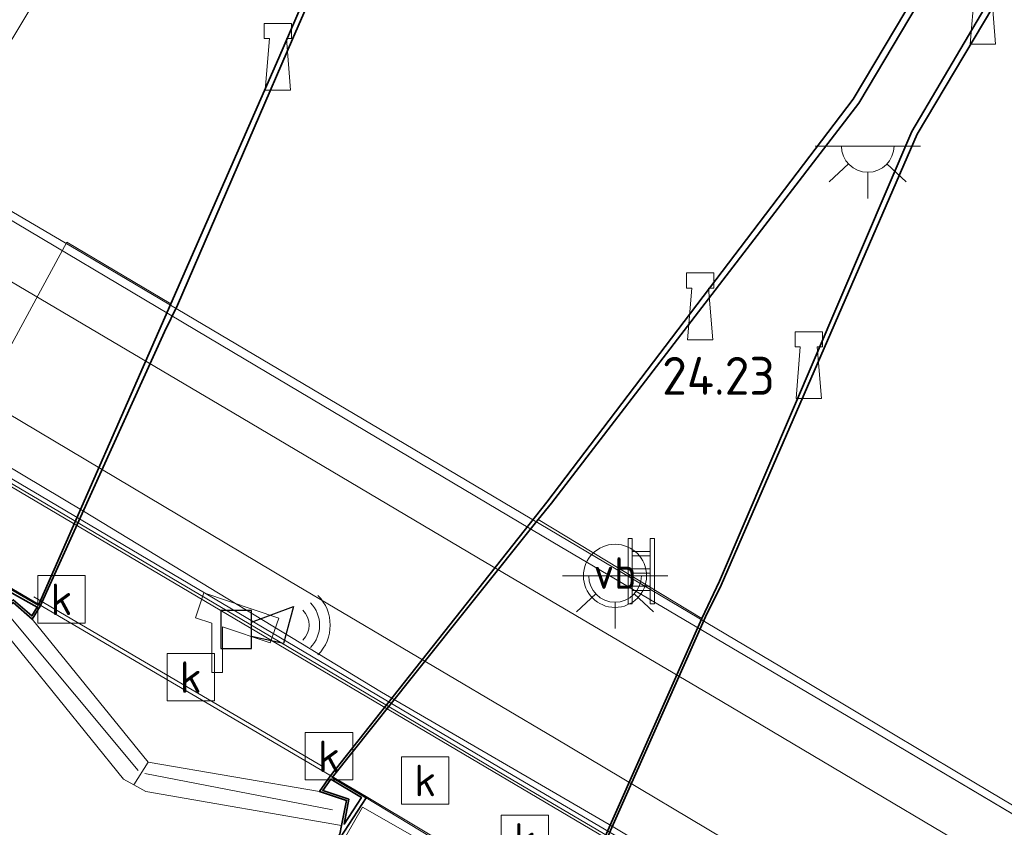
# Model space of a CAD drawing. Header units: metres. Extents: x 185049 to 189876, y 349292 to 352302.
# Tile 171 of 256: x 189374 to 189421, y 350420 to 350459. Entities that reach past the tile are written whole.
import ezdxf
from ezdxf.enums import TextEntityAlignment as Align

# ---------------------------------------------------------------- set-up
doc = ezdxf.new("R2010")
doc.units = ezdxf.units.M
for name, color, linetype, lineweight in [('B-WE-BC-BETONVORM-GV', 50, 'Continuous', 18), ('B-WE-GK-KADEMUUR-GV', 150, 'Continuous', 35), ('B-WE-GR-GRAS-GV', 60, 'Continuous', 13), ('B-WE-IE-MEUBILAIR_WATERWEGMEUBILAIR-S', 150, 'Continuous', 25), ('B-WE-IE-MEUBILAIR_WEGMEUBILAIR-S', 7, 'Continuous', 25), ('B-WE-IE-SIRENE-S', 7, 'Continuous', 25), ('B-WE-IE-TERREINAFSCHEIDING_DOORGANG-G', 210, 'Continuous', 18), ('B-WE-IE-TERREINAFSCHEIDING_KUNSTMATIG_HEKWERK-G', 20, 'IE-TERREINAFSCHEIDING-KUNSTMATIG', 18), ('B-WE-IE-TERREINAFSCHEIDING_KUNSTMATIG_MUUR-GV', 90, 'Continuous', 18), ('B-WE-KL-ET_LS_OV_LICHTPUNT-S', 190, 'Continuous', 25), ('B-WE-KW-KUNSTWERK_BRUG-GV', 170, 'Continuous', 18), ('B-WE-KW-KUNSTWERK_PIJLER-GV', 170, 'Continuous', 18), ('B-WE-KW-KUNSTWERK_SLUIS-G', 170, 'Continuous', 18), ('B-WE-KW-KUNSTWERK_SLUIS-GV', 170, 'Continuous', 18), ('B-WE-KW-KUNSTWERK_SLUIS_SCHUTSLUIS-GV', 170, 'Continuous', 18), ('B-WE-OB-OEVERVOORZIENING-G', 7, 'Continuous', 18), ('B-WE-OG-WATER_KANAAL-GV', 120, 'Continuous', 18), ('B-WE-OG-WEG_TRAP-S', 7, 'Continuous', 25), ('B-WE-RI-GWA_KOLK-S', 30, 'Continuous', 25), ('B-WE-VH-VERHARDING_ASFALT-GV', 252, 'Continuous', 18), ('B-WE-VH-VERHARDING_BETON-GV', 252, 'Continuous', 18), ('B-WE-VH-VERHARDING_TEGEL-GV', 252, 'Continuous', 18), ('X-XX-AL-HOOGTELABEL-S', 7, 'Continuous', 25)]:
    doc.layers.add(name, color=color, linetype=linetype, lineweight=lineweight)
doc.styles.add('NLCS-ISO', font='NLCS-ISO.ttf')
doc.styles.add('NLCS-ISO-ANNOTATIVE-T18', font='NLCS-ISO.ttf', dxfattribs={"height": 1.8})
doc.linetypes.add('IE-TERREINAFSCHEIDING-KUNSTMATIG', pattern='A,4,[82,NLCS.SHX,S=0.75,R=90,X=0,Y=0],4,-2', length=10)

# ---------------------------------------------------------------- blocks, each defined once
blk = doc.blocks.new('SAL-HOOGTELABEL-SO')
at = {"color": 0, "linetype": 'ByBlock', "lineweight": -2, "style": 'NLCS-ISO-ANNOTATIVE-T18'}
blk.add_attdef('HOOGTE', text='', height=1.8, dxfattribs=at).set_placement((2.788, 0), align=Align.RIGHT)
blk = doc.blocks.new('SIE-WATER_BOLDER-SO')
at = {"color": 0, "linetype": 'ByBlock', "lineweight": 18}
blk.add_lwpolyline([(0.402, 0.867), (0.602, -1.587), (-0.602, -1.587), (-0.402, 0.867), (-0.65, 0.867), (-0.65, 1.587), (0.65, 1.587), (0.65, 0.867)], close=True, dxfattribs=at)
blk = doc.blocks.new('SKL-ET_OV_LICHTPUNT-SO')
at = {"color": 0, "linetype": 'ByBlock', "lineweight": 18}
for points in [[(-1.25, 0), (-2.5, 0)], [(1.25, 0), (2.5, 0)], [(-0.915, -0.851), (-1.831, -1.703)], [(0.915, -0.851), (1.831, -1.703)], [(0, -1.25), (0, -2.5)]]:
    blk.add_lwpolyline(points, dxfattribs=at)
blk.add_lwpolyline([(0, 0), (1.25, 0, -1), (-1.25, 0)], format="xyb", close=True, dxfattribs=at)
blk = doc.blocks.new('SIE-SIRENE-SO')
for points in [[(-0.763, -0.739), (0.685, -0.739), (0.685, 1.059), (-0.763, 1.059)], [(0.685, 0.508), (2.687, 1.254), (2.2, -0.499), (0.685, -0.167)]]:
    blk.add_lwpolyline(points, close=True)
at = {"color": 0, "linetype": 'ByBlock', "lineweight": 18}
for radius in [1.5, 2, 1]:
    blk.add_arc((2.423, 0.365), radius, 315, 45, dxfattribs=at)
blk = doc.blocks.new('SIE-WEG_CAMERA-SO')
at = {"color": 0, "linetype": 'ByBlock', "lineweight": 18}
blk.add_lwpolyline([(-1.224, 0.415), (-1.224, -1.924), (-0.724, -1.924), (-0.724, 0.245), (1.552, -0.526), (1.953, 0.658), (-1.599, 1.861), (-2, 0.677)], close=True, dxfattribs=at)
blk = doc.blocks.new('SRI-KOLK-SO')
at = {"color": 0, "linetype": 'ByBlock', "lineweight": 18}
blk.add_lwpolyline([(-1.125, -1.125), (1.125, -1.125), (1.125, 1.125), (-1.125, 1.125)], close=True, dxfattribs=at)
at = {"color": 0, "linetype": 'ByBlock', "lineweight": 18, "style": 'NLCS-ISO'}
blk.add_text('k', height=1.5, dxfattribs=at).set_placement((0, 0), align=Align.MIDDLE_CENTER)
blk = doc.blocks.new('SOG-WEG_TRAP-SO')
at = {"color": 0, "linetype": 'ByBlock', "lineweight": 18}
for points in [[(-0.425, -1.55), (-0.425, 1.55), (-0.625, 1.55), (-0.625, -1.55)], [(0.425, 1.55), (0.625, 1.55), (0.625, -1.55), (0.425, -1.55)]]:
    blk.add_lwpolyline(points, close=True, dxfattribs=at)
for points in [[(0.425, 0.925), (-0.425, 0.925)], [(0.425, 0.725), (-0.425, 0.725)], [(0.425, 0.1), (-0.425, 0.1)], [(0.425, -0.1), (-0.425, -0.1)], [(0.425, -0.725), (-0.425, -0.725)], [(0.425, -0.925), (-0.425, -0.925)]]:
    blk.add_lwpolyline(points, dxfattribs=at)
blk = doc.blocks.new('SIE-WEG_PAAL_VERKEERSBORD-SO')
at = {"color": 0, "linetype": 'ByBlock', "lineweight": 18}
blk.add_circle((0, 0), 1.5, dxfattribs=at)
at = {"color": 0, "linetype": 'ByBlock', "lineweight": 18, "style": 'NLCS-ISO'}
blk.add_text('vb', height=1.5, dxfattribs=at).set_placement((0, 0.132), align=Align.MIDDLE_CENTER)

msp = doc.modelspace()

# ---------------------------------------------------------------- linework, layer by layer
at = {"layer": 'B-WE-BC-BETONVORM-GV'}
msp.add_polyline3d([(189407.124, 350432.158, 24.256), (189406.274, 350430.388, 24.187), (189398.513, 350435.087, 24.205), (189399.14, 350435.873, 24.31), (189413.729, 350454.877, 24.314), (189425.833, 350475.242, 24.3), (189433.841, 350488.748, 24.281), (189446.882, 350510.726, 24.296), (189451.612, 350518.519, 24.26), (189452.119, 350518.967, 24.267), (189452.915, 350519.053, 24.267), (189453.629, 350518.643, 24.27), (189454.016, 350517.912, 24.27), (189454.071, 350517.131, 24.26), (189443.59, 350499.719, 24.314), (189435.255, 350485.662, 24.292), (189425.659, 350469.504, 24.3), (189416.243, 350453.524, 24.3)], close=True, dxfattribs=at)
at = {"layer": 'B-WE-GK-KADEMUUR-GV'}
for points in [[(189372.427, 350370.093, 34.095), (189376.2079, 350376.4646, 34.1017), (189377.3833, 350378.4454, 34.1038), (189382.583, 350387.208, 34.113), (189384.991, 350391.2014, 34.1117), (189385.7907, 350392.5278, 34.1112), (189388.1521, 350396.4439, 34.1099), (189389.3264, 350398.3914, 34.1092), (189389.744, 350399.084, 34.109), (189392.166, 350403.255, 34.109), (189390.802, 350404.098, 34.102), (189398.548, 350416.888, 34.107), (189399.952, 350416.094, 24.294), (189406.274, 350430.388, 24.187), (189407.124, 350432.158, 24.256), (189416.243, 350453.524, 24.3), (189425.659, 350469.504, 24.3), (189435.255, 350485.662, 24.292), (189443.59, 350499.719, 24.314), (189454.071, 350517.131, 24.26)], [(189454.268, 350517.074, 20.674), (189444.713, 350500.94, 20.674), (189435.353, 350485.156, 20.674), (189425.897, 350469.197, 20.674), (189416.507, 350453.401, 20.674), (189407.197, 350431.971, 20.674), (189406.446, 350430.463, 20.675), (189400.05, 350416.038, 20.747), (189399.603, 350415.289, 20.747), (189398.764, 350416.196, 20.747), (189397.879, 350415.593, 20.752), (189397.71, 350415.356, 20.752), (189393.018, 350407.451, 20.752), (189394.421, 350406.603, 20.752), (189383.941, 350388.662, 20.752), (189374.66, 350372.99, 20.752)], [(189353.372, 350363.04, 32.344), (189364.031, 350380.983, 32.344), (189374.36, 350398.646, 32.344), (189381.018, 350410.088, 32.344), (189383.038, 350413.049, 32.344), (189384.569, 350412.223, 32.344), (189389.094, 350420.132, 32.344), (189389.178, 350420.557, 32.344), (189389.411, 350421.742, 32.344), (189388.125, 350422.167, 20.674), (189388.638, 350422.888, 20.674), (189398.915, 350435.906, 20.674), (189413.46, 350455.062, 20.674), (189425.382, 350475.072, 20.674), (189436.266, 350493.433, 20.674), (189446.656, 350510.901, 20.674)], [(189446.882, 350510.726, 24.296), (189433.841, 350488.748, 24.281), (189425.833, 350475.242, 24.3), (189413.729, 350454.877, 24.314), (189399.14, 350435.873, 24.31), (189398.513, 350435.087, 24.205), (189392.532, 350427.597, 24.072), (189388.729, 350422.834, 34.146), (189390.341, 350421.858, 34.146), (189390.143, 350421.555, 34.146), (189388.896, 350419.647, 34.146), (189384.643, 350412.147, 34.148), (189382.768, 350409.015, 34.149), (189381.355, 350409.874, 34.0809), (189381.299, 350409.908, 34.149), (189378.652, 350405.287, 34.128), (189378.4338, 350404.9169, 34.1257), (189377.2481, 350402.9065, 34.1129), (189374.9328, 350398.9803, 34.088), (189374.1318, 350397.622, 34.0794), (189371.767, 350393.612, 34.054)], [(189341.514, 350375.048, 34.12), (189343.1929, 350377.8825, 34.1147), (189343.9951, 350379.2369, 34.1122), (189351.1482, 350391.3134, 34.0897), (189352.3322, 350393.3124, 34.0859), (189352.945, 350394.347, 34.084), (189359.8591, 350406.0919, 34.0976), (189360.6704, 350407.4701, 34.0992), (189362.9707, 350411.3776, 34.1037), (189364.1634, 350413.4037, 34.1063), (189367.055, 350418.332, 34.144), (189366.9746, 350418.376, 34.1059), (189365.595, 350419.13, 34.134), (189373.289, 350431.888, 34.074), (189374.784, 350431.014, 24.325), (189381.073, 350445.331, 24.31), (189386.193, 350457.027, 24.325), (189390.939, 350468.031, 24.321), (189396.731, 350481.321, 24.343), (189400.063, 350488.795, 24.365), (189408.017, 350506.952, 24.34)], [(189406.981, 350504.017, 20.674), (189402.581, 350494.06, 20.674), (189397.703, 350482.814, 20.674), (189392.303, 350470.451, 20.674), (189386.853, 350457.904, 20.674), (189381.392, 350445.269, 20.674), (189380.761, 350444.013, 20.674), (189374.871, 350430.965, 20.674), (189374.484, 350430.357, 20.674), (189373.591, 350431.146, 20.674), (189372.67, 350430.355, 32.344), (189367.709, 350422.306, 32.344), (189369.169, 350421.487, 32.344), (189356.547, 350399.86, 32.344), (189344.324, 350379.235, 32.344), (189331.794, 350357.961, 32.344)]]:
    msp.add_polyline3d(points, dxfattribs=at)
for points in [[(189374.73, 350430.929, 33.495), (189373.394, 350431.675, 33.475), (189372.658, 350430.472, 33.419), (189373.591, 350431.279, 33.44), (189374.463, 350430.509, 33.481)], [(189389.527, 350421.81, 33.552), (189389.292, 350420.618, 33.562), (189390.118, 350421.882, 33.592), (189388.666, 350422.755, 33.544), (189388.285, 350422.219, 33.539)]]:
    msp.add_polyline3d(points, close=True, dxfattribs=at)
at = {"layer": 'B-WE-GR-GRAS-GV'}
msp.add_polyline3d([(189408.017, 350506.952, 24.34), (189400.063, 350488.795, 24.365), (189396.731, 350481.321, 24.343), (189390.939, 350468.031, 24.321), (189386.193, 350457.027, 24.325), (189381.073, 350445.331, 24.31), (189376.127, 350448.272, 24.3), (189372.577, 350441.714, 24.602), (189365.99, 350445.401, 24.602), (189378.107, 350465.54, 24.292), (189385.583, 350478.056, 24.336), (189392.163, 350488.982, 24.31), (189398.179, 350499.242, 24.303), (189403.052, 350507.34, 24.278)], dxfattribs=at)
at = {"layer": 'B-WE-IE-TERREINAFSCHEIDING_DOORGANG-G'}
msp.add_polyline3d([(189396.073, 350418.043, 34.092), (189390.165, 350421.4272, 34.186)], dxfattribs=at)
at = {"layer": 'B-WE-IE-TERREINAFSCHEIDING_KUNSTMATIG_HEKWERK-G'}
for points in [[(189340.273, 350468.9435, 32.1396), (189347.415, 350464.681, 32.145), (189358.27, 350458.247, 32.137), (189370.091, 350451.321, 32.119), (189384.041, 350443.029, 32.112), (189399.203, 350434.019, 32.083), (189414.541, 350424.959, 32.065), (189422.9869, 350419.9392, 32.0381)], [(189364.0917, 350442.2341, 34.0816), (189373.928, 350436.394, 34.079), (189391.075, 350426.25, 34.073), (189401.322, 350420.185, 34.097), (189411.366, 350414.25, 34.087), (189416.4127, 350411.2471, 34.096)], [(189374.558, 350431.413, 34.065), (189388.339, 350423.322, 34.079)], [(189390.165, 350421.4272, 34.186), (189384.813, 350412.107, 34.154)]]:
    msp.add_polyline3d(points, dxfattribs=at)
at = {"layer": 'B-WE-IE-TERREINAFSCHEIDING_KUNSTMATIG_MUUR-GV'}
msp.add_polyline3d([(189420.532, 350409.199, 32.05), (189420.454, 350409.012, 34.08), (189408.42, 350416.172, 34.102), (189396.953, 350422.908, 34.12), (189385.751, 350429.556, 34.091), (189374.816, 350436.028, 34.106), (189364.252, 350442.253, 34.131), (189352.821, 350449.042, 34.117), (189341.024, 350456.077, 34.142), (189335.777, 350459.192, 34.136), (189335.883, 350459.362, 32.05), (189341.127, 350456.249, 32.05), (189352.923, 350449.214, 32.05), (189364.354, 350442.425, 32.05), (189374.917, 350436.2, 32.05), (189385.853, 350429.728, 32.05), (189397.055, 350423.08, 32.05), (189408.521, 350416.344, 32.05)], close=True, dxfattribs=at)
at = {"layer": 'B-WE-KW-KUNSTWERK_BRUG-GV'}
msp.add_polyline3d([(189361.087, 350457.031, 32.022), (189376.593, 350447.918, 32.037), (189394.198, 350437.486, 32.054), (189410.068, 350428.077, 31.984), (189418.523, 350423.012, 31.984), (189426.349, 350418.351, 31.985), (189440.647, 350409.836, 31.988), (189440.227, 350409.193, 32.003), (189425.987, 350417.603, 32.028), (189420.964, 350409.132, 32.006), (189421.161, 350408.999, 31.908), (189421.056, 350408.847, 31.89), (189420.59, 350409.154, 31.89), (189420.478, 350408.971, 33.822), (189418.207, 350405.241, 33.849), (189415.397, 350406.91, 33.876), (189390.336, 350421.932, 33.98), (189369.141, 350434.378, 33.944)], dxfattribs=at)
at = {"layer": 'B-WE-KW-KUNSTWERK_PIJLER-GV'}
for points in [[(189381.073, 350445.331, 24.31), (189374.784, 350431.014, 24.325), (189373.289, 350431.888, 34.074), (189369.197, 350434.41, 34.032), (189368.784, 350434.67, 28.863), (189372.577, 350441.714, 24.602), (189376.127, 350448.272, 24.3)], [(189406.274, 350430.388, 24.187), (189399.952, 350416.094, 24.294), (189398.548, 350416.888, 34.107), (189390.341, 350421.858, 34.146), (189388.729, 350422.834, 34.146), (189392.532, 350427.597, 24.072), (189398.513, 350435.087, 24.205)]]:
    msp.add_polyline3d(points, close=True, dxfattribs=at)
at = {"layer": 'B-WE-KW-KUNSTWERK_SLUIS-G'}
for points in [[(189373.469, 350430.424, 33.294), (189379.516, 350423.166, 33.294)], [(189379.832, 350423.023, 33.295), (189388.75, 350421.298, 33.327)]]:
    msp.add_polyline3d(points, dxfattribs=at)
at = {"layer": 'B-WE-KW-KUNSTWERK_SLUIS-GV'}
for points in [[(189379.991, 350423.556, 20.674), (189379.317, 350422.476, 32.344), (189378.827, 350422.75, 32.344), (189372.67, 350430.355, 32.344), (189373.591, 350431.146, 20.674), (189374.484, 350430.357, 20.674)], [(189389.411, 350421.742, 32.344), (189389.178, 350420.557, 32.344), (189379.878, 350422.162, 32.344), (189379.317, 350422.476, 32.344), (189379.991, 350423.556, 20.674), (189388.125, 350422.167, 20.674)]]:
    msp.add_polyline3d(points, close=True, dxfattribs=at)
at = {"layer": 'B-WE-KW-KUNSTWERK_SLUIS_SCHUTSLUIS-GV'}
msp.add_polyline3d([(189389.094, 350420.132, 32.344), (189384.569, 350412.223, 32.344), (189383.038, 350413.049, 32.344), (189381.018, 350410.088, 32.344), (189374.36, 350398.646, 32.344), (189364.031, 350380.983, 32.344), (189353.372, 350363.04, 32.344), (189341.648, 350343.158, 32.344), (189328.906, 350321.602, 32.344), (189315.022, 350329.804, 32.344), (189317.716, 350334.286, 32.344), (189331.794, 350357.961, 32.344), (189344.324, 350379.235, 32.344), (189356.547, 350399.86, 32.344), (189369.169, 350421.487, 32.344), (189367.709, 350422.306, 32.344), (189372.67, 350430.355, 32.344), (189378.827, 350422.75, 32.344), (189379.317, 350422.476, 32.344), (189379.878, 350422.162, 32.344), (189389.178, 350420.557, 32.344)], close=True, dxfattribs=at)
at = {"layer": 'B-WE-OB-OEVERVOORZIENING-G'}
for points in [[(189421.795, 350537.702, 20.674), (189417.305, 350527.448, 20.674), (189412.098, 350515.697, 20.674), (189406.981, 350504.017, 20.674), (189402.581, 350494.06, 20.674), (189397.703, 350482.814, 20.674), (189392.303, 350470.451, 20.674), (189386.853, 350457.904, 20.674), (189381.392, 350445.269, 20.674)], [(189398.915, 350435.906, 20.674), (189413.46, 350455.062, 20.674), (189425.382, 350475.072, 20.674), (189436.266, 350493.433, 20.674), (189446.656, 350510.901, 20.674), (189451.32, 350518.748, 20.674), (189452.288, 350519.283, 20.674), (189453.098, 350519.21, 20.674), (189453.769, 350518.821, 20.674), (189454.23, 350517.973, 20.674), (189454.268, 350517.074, 20.674), (189444.713, 350500.94, 20.674), (189435.353, 350485.156, 20.674), (189425.897, 350469.197, 20.674), (189416.507, 350453.401, 20.674), (189407.197, 350431.971, 20.674), (189406.446, 350430.463, 20.675)], [(189381.392, 350445.269, 20.674), (189380.761, 350444.013, 20.674), (189374.871, 350430.965, 20.674), (189374.484, 350430.357, 20.674)], [(189398.915, 350435.906, 20.674), (189388.638, 350422.888, 20.674), (189388.125, 350422.167, 20.674)], [(189406.446, 350430.463, 20.675), (189400.05, 350416.038, 20.747), (189399.603, 350415.289, 20.747)], [(189328.906, 350321.602, 32.344), (189341.648, 350343.158, 32.344), (189353.372, 350363.04, 32.344), (189364.031, 350380.983, 32.344), (189374.36, 350398.646, 32.344), (189381.018, 350410.088, 32.344), (189383.038, 350413.049, 32.344), (189384.569, 350412.223, 32.344), (189389.094, 350420.132, 32.344), (189389.178, 350420.557, 32.344), (189379.878, 350422.162, 32.344), (189379.317, 350422.476, 32.344), (189378.827, 350422.75, 32.344), (189372.67, 350430.355, 32.344)], [(189374.484, 350430.357, 20.674), (189379.991, 350423.556, 20.674), (189388.125, 350422.167, 20.674)]]:
    msp.add_polyline3d(points, dxfattribs=at)
at = {"layer": 'B-WE-OG-WATER_KANAAL-GV'}
for points in [[(189472.291, 350484.219, 20.747), (189460.877, 350469.347, 20.747), (189451.515, 350457.194, 20.747), (189441.173, 350443.772, 20.747), (189431.83, 350431.501, 20.747), (189424.287, 350421.751, 20.747), (189418.232, 350413.313, 20.747), (189416.4127, 350411.2471, 20.747), (189413.982, 350408.487, 20.747), (189413.8106, 350408.2001, 20.747), (189413.248, 350407.258, 20.747), (189405.015, 350408.987, 20.747), (189399.603, 350415.289, 20.747), (189400.05, 350416.038, 20.747), (189406.446, 350430.463, 20.675), (189407.197, 350431.971, 20.674), (189416.507, 350453.401, 20.674), (189425.897, 350469.197, 20.674), (189435.353, 350485.156, 20.674), (189444.713, 350500.94, 20.674), (189454.268, 350517.074, 20.674)], [(189446.656, 350510.901, 20.674), (189436.266, 350493.433, 20.674), (189425.382, 350475.072, 20.674), (189413.46, 350455.062, 20.674), (189398.915, 350435.906, 20.674), (189388.638, 350422.888, 20.674), (189388.125, 350422.167, 20.674), (189379.991, 350423.556, 20.674), (189374.484, 350430.357, 20.674), (189374.871, 350430.965, 20.674), (189380.761, 350444.013, 20.674), (189381.392, 350445.269, 20.674), (189386.853, 350457.904, 20.674), (189392.303, 350470.451, 20.674), (189397.703, 350482.814, 20.674), (189402.581, 350494.06, 20.674), (189406.981, 350504.017, 20.674)]]:
    msp.add_polyline3d(points, dxfattribs=at)
at = {"layer": 'B-WE-VH-VERHARDING_ASFALT-GV'}
msp.add_polyline3d([(189424.931, 350415.921, 32.024), (189422.04, 350411.046, 31.821), (189409.75, 350418.47, 32.021), (189399.28, 350424.721, 32.024), (189386.704, 350432.163, 32.024), (189372.475, 350440.626, 31.988), (189358.944, 350448.333, 32.021), (189346.937, 350455.552, 32.017), (189332.079, 350464.458, 32.003), (189334.975, 350469.242, 32.032), (189342.397, 350464.793, 32.057), (189353.352, 350458.287, 32.068), (189361.543, 350453.48, 32.057), (189371.131, 350447.769, 32.068), (189384.415, 350439.928, 32.054), (189395.674, 350433.252, 32.039), (189407.236, 350426.441, 32.017)], close=True, dxfattribs=at)
at = {"layer": 'B-WE-VH-VERHARDING_BETON-GV'}
for points in [[(189373.394, 350431.675, 33.475), (189374.73, 350430.929, 33.495), (189374.463, 350430.509, 33.481), (189373.591, 350431.279, 33.44), (189372.658, 350430.472, 33.419)], [(189390.118, 350421.882, 33.592), (189389.292, 350420.618, 33.562), (189389.527, 350421.81, 33.552), (189388.285, 350422.219, 33.539), (189388.666, 350422.755, 33.544)]]:
    msp.add_polyline3d(points, close=True, dxfattribs=at)
msp.add_polyline3d([(189388.896, 350419.647, 34.146), (189390.143, 350421.555, 34.146), (189390.341, 350421.858, 34.146), (189398.548, 350416.888, 34.107)], dxfattribs=at)
at = {"layer": 'B-WE-VH-VERHARDING_TEGEL-GV'}
for points in [[(189378.107, 350465.54, 24.292), (189365.99, 350445.401, 24.602), (189364.804, 350446.171, 24.586), (189377.137, 350467.092, 24.318), (189385.168, 350480.616, 24.332), (189392.511, 350492.92, 24.296), (189400.76, 350506.822, 24.263), (189404.765, 350513.905, 24.268), (189408.945, 350521.361, 24.258), (189410.153, 350525.614, 24.121), (189408.714, 350526.446, 24.121), (189409.393, 350527.689, 24.121), (189411.271, 350530.879, 24.092), (189413.193, 350529.712, 24.2), (189410.778, 350520.878, 24.243), (189403.052, 350507.34, 24.278), (189398.179, 350499.242, 24.303), (189392.163, 350488.982, 24.31), (189385.583, 350478.056, 24.336)], [(189425.969, 350417.671, 32.028), (189424.931, 350415.921, 32.024), (189407.236, 350426.441, 32.017), (189395.674, 350433.252, 32.039), (189384.415, 350439.928, 32.054), (189371.131, 350447.769, 32.068), (189361.543, 350453.48, 32.057), (189353.352, 350458.287, 32.068), (189342.397, 350464.793, 32.057), (189334.975, 350469.242, 32.032), (189335.824, 350471.175, 32.054), (189328.106, 350475.682, 31.999), (189328.248, 350475.92, 32.023), (189335.991, 350471.481, 32.127), (189336.74, 350471.052, 32.137), (189347.415, 350464.681, 32.145), (189358.27, 350458.247, 32.137), (189370.091, 350451.321, 32.119), (189384.041, 350443.029, 32.112), (189399.203, 350434.019, 32.083), (189414.541, 350424.959, 32.065), (189426.169, 350418.048, 32.028)], [(189422.04, 350411.046, 31.821), (189420.947, 350409.201, 32.006), (189402.074, 350420.482, 32.003), (189391.071, 350426.887, 31.999), (189376.917, 350435.489, 32.021), (189363.408, 350443.549, 32.057), (189350.862, 350450.873, 32.072), (189336.18, 350459.652, 32.072), (189331.02, 350462.708, 32.028), (189332.079, 350464.458, 32.003), (189346.937, 350455.552, 32.017), (189358.944, 350448.333, 32.021), (189372.475, 350440.626, 31.988), (189386.704, 350432.163, 32.024), (189399.28, 350424.721, 32.024), (189409.75, 350418.47, 32.021)]]:
    msp.add_polyline3d(points, close=True, dxfattribs=at)

# ---------------------------------------------------------------- block references
at = {"layer": 'B-WE-IE-MEUBILAIR_WATERWEGMEUBILAIR-S'}
for p in [(189419.623, 350459.261, 24.296), (189386.151, 350457.074, 24.274), (189406.202, 350445.219, 24.281), (189411.354, 350442.421, 24.3)]:
    msp.add_blockref('SIE-WATER_BOLDER-SO', p, dxfattribs=at)
at = {"layer": 'B-WE-IE-MEUBILAIR_WEGMEUBILAIR-S'}
for name, p in [('SIE-WEG_PAAL_VERKEERSBORD-SO', (189402.158, 350432.41, 32.068)), ('SIE-WEG_CAMERA-SO', (189384.2405, 350429.7485, 34.067))]:
    msp.add_blockref(name, p, dxfattribs=at)
at = {"layer": 'B-WE-IE-SIRENE-S'}
msp.add_blockref('SIE-SIRENE-SO', (189384.2104, 350429.7041, 34.067), dxfattribs=at)
at = {"layer": 'B-WE-KL-ET_LS_OV_LICHTPUNT-S'}
for p in [(189414.156, 350452.835, 24.129), (189402.158, 350432.41, 32.068)]:
    msp.add_blockref('SKL-ET_OV_LICHTPUNT-SO', p, dxfattribs=at)
at = {"layer": 'B-WE-OG-WEG_TRAP-S'}
msp.add_blockref('SOG-WEG_TRAP-SO', (189403.404, 350432.64, 31.92), dxfattribs=at)
at = {"layer": 'B-WE-RI-GWA_KOLK-S'}
for p in [(189375.876, 350431.297, 34.066), (189382.016, 350427.602, 34.113), (189388.577, 350423.838, 34.087), (189393.148, 350422.69, 34.071), (189397.879, 350419.915, 34.058)]:
    msp.add_blockref('SRI-KOLK-SO', p, dxfattribs=at)
at = {"layer": 'X-XX-AL-HOOGTELABEL-S'}
msp.add_blockref('SAL-HOOGTELABEL-SO', (189406.957, 350441.014, 24.234), dxfattribs=at).add_auto_attribs({'HOOGTE': '24.23'})

doc.saveas('drawing.dxf')
